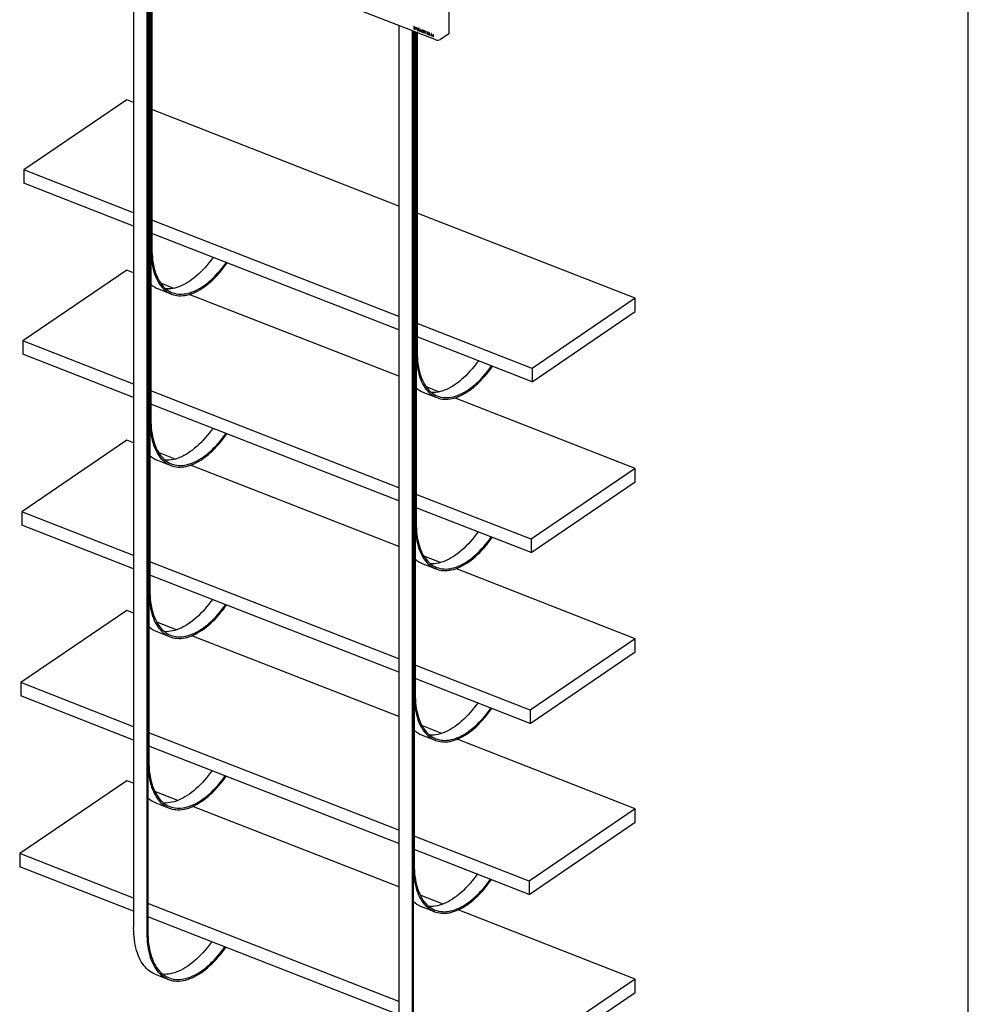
# Model space of a CAD drawing. Header units: millimetres. Extents: x 150 to 6300, y 173 to 4478.
# Tile 5 of 6: x 4589 to 6300, y 1628 to 3403. Entities that reach past the tile are written whole.
import ezdxf

# ---------------------------------------------------------------- set-up
doc = ezdxf.new("R2010")
doc.units = ezdxf.units.MM
doc.header["$LTSCALE"] = 15
doc.layers.add('SCHIZZI', color=9, linetype='Continuous')

msp = doc.modelspace()

# ---------------------------------------------------------------- linework, layer by layer
for p, q in [((5339.58, 3367.33), (4741.79, 3600.61)), ((4794.9, 3579.88), (4794.9, 1766.63)), ((4818.81, 3570.55), (4818.81, 1757.3)), ((4820.62, 3569.84), (4820.62, 2065.39)), ((4820.62, 3569.84), (4820.62, 1758.53)), ((4822.43, 3569.14), (4822.43, 2373.49)), ((4822.43, 3569.14), (4822.43, 2066.62)), ((4824.24, 3568.43), (4824.24, 2681.59)), ((4824.24, 3568.43), (4824.24, 2374.72)), ((4826.05, 3567.72), (4826.05, 2682.82)), ((4826.05, 3567.72), (4826.05, 2989.68)), ((4827.87, 3567.02), (4827.87, 2990.92)), ((5363.08, 3427.9), (5363.08, 3378.19)), ((5273.13, 3393.26), (5273.13, 1580)), ((5301.1, 3390.39), (5299.79, 3390.9)), ((5299.79, 3390.9), (5299.79, 3387.14)), ((5299.91, 3390.86), (5299.91, 3387.22)), ((5297.04, 3383.93), (5297.04, 1570.67)), ((5298.85, 3383.22), (5298.85, 1878.77)), ((5298.85, 3383.22), (5298.85, 1571.9)), ((5299.91, 3387.22), (5299.79, 3387.14)), ((5299.79, 3387.14), (5301.1, 3386.63)), ((5299.91, 3387.22), (5301.22, 3386.71)), ((5300.56, 3390.1), (5300.44, 3390.02)), ((5300.44, 3390.02), (5300.44, 3387.52)), ((5301.1, 3389.76), (5300.44, 3390.02)), ((5300.44, 3387.52), (5301.1, 3387.26)), ((5301.22, 3389.84), (5300.56, 3390.1)), ((5300.66, 3382.51), (5300.66, 2186.87)), ((5300.66, 3382.51), (5300.66, 1880)), ((5301.95, 3387.27), (5302.1, 3387.37)), ((5302.29, 3388.04), (5302.29, 3388.05)), ((5302.41, 3388.12), (5302.41, 3388.13)), ((5302.47, 3381.81), (5302.47, 2494.96)), ((5302.47, 3381.81), (5302.47, 2188.1)), ((5302.96, 3387.78), (5302.96, 3387.79)), ((5305.28, 3388.74), (5303.82, 3389.31)), ((5303.82, 3389.31), (5303.82, 3387.22)), ((5303.94, 3387.3), (5303.82, 3387.22)), ((5303.82, 3387.22), (5305.3, 3386.64)), ((5303.94, 3389.26), (5303.94, 3387.3)), ((5303.94, 3387.3), (5305.3, 3386.77)), ((5304.36, 3388.81), (5304.24, 3388.73)), ((5304.24, 3388.31), (5304.24, 3388.73)), ((5304.24, 3388.73), (5305.28, 3388.33)), ((5305.16, 3387.95), (5304.24, 3388.31)), ((5304.36, 3387.98), (5304.24, 3387.9)), ((5304.24, 3387.9), (5305.16, 3387.54)), ((5304.24, 3387.46), (5304.24, 3387.9)), ((5305.3, 3387.05), (5304.24, 3387.46)), ((5304.28, 3381.1), (5304.28, 2496.2)), ((5304.28, 3381.1), (5304.28, 2803.06)), ((5304.36, 3388.81), (5305.28, 3388.46)), ((5304.36, 3387.98), (5305.16, 3387.67)), ((5305.16, 3387.54), (5305.16, 3387.95)), ((5305.28, 3388.33), (5305.28, 3388.74)), ((5305.3, 3386.64), (5305.3, 3387.05)), ((5306.1, 3380.39), (5306.1, 2804.29)), ((5306.28, 3386.49), (5306.28, 3386.48)), ((5306.4, 3386.57), (5306.4, 3386.56)), ((5307.01, 3384.6), (5306.49, 3383.57)), ((5306.61, 3383.65), (5306.49, 3383.57)), ((5306.49, 3383.57), (5306.98, 3383.38)), ((5307.13, 3384.68), (5306.61, 3383.65)), ((5306.61, 3383.65), (5307.03, 3383.49)), ((5306.95, 3386.24), (5306.95, 3386.23)), ((5306.98, 3383.38), (5307.41, 3384.23)), ((5307.13, 3384.68), (5307.01, 3384.6)), ((5307.44, 3387.15), (5307.29, 3387.05)), ((5307.29, 3385.14), (5308.24, 3387.02)), ((5307.41, 3385.23), (5307.29, 3385.14)), ((5307.41, 3385.23), (5308.36, 3387.1)), ((5307.53, 3384.31), (5307.41, 3384.23)), ((5307.66, 3384.73), (5308.66, 3386.7)), ((5308.36, 3387.1), (5308.24, 3387.02)), ((5308.92, 3388.36), (5308.5, 3387.53)), ((5308.62, 3387.61), (5308.5, 3387.53)), ((5308.99, 3388.33), (5308.62, 3387.61)), ((5308.78, 3386.79), (5308.66, 3386.7)), ((5309.41, 3388.17), (5308.92, 3388.36)), ((5308.93, 3387.22), (5309.41, 3388.17)), ((5309.04, 3386.26), (5309.05, 3386.24)), ((5309.05, 3386.24), (5309.46, 3386.6)), ((5309.07, 3384.58), (5309.06, 3384.58)), ((5309.49, 3383.97), (5309.07, 3384.58)), ((5309.16, 3386.35), (5309.16, 3386.34)), ((5309.46, 3386.6), (5309.45, 3386.61)), ((5309.48, 3383.96), (5309.49, 3383.97)), ((5312.06, 3386.14), (5310.52, 3382.95)), ((5310.64, 3383.03), (5310.52, 3382.95)), ((5310.52, 3382.95), (5311.19, 3382.69)), ((5312.13, 3386.12), (5310.64, 3383.03)), ((5310.64, 3383.03), (5311.24, 3382.8)), ((5311.19, 3382.69), (5311.54, 3383.45)), ((5311.66, 3383.53), (5311.54, 3383.45)), ((5311.54, 3383.45), (5313.16, 3382.82)), ((5311.66, 3383.53), (5313.28, 3382.9)), ((5312.35, 3385.18), (5311.78, 3383.98)), ((5311.78, 3383.98), (5312.92, 3383.53)), ((5312.65, 3385.91), (5312.06, 3386.14)), ((5312.47, 3385.26), (5312.35, 3385.18)), ((5312.92, 3383.53), (5312.35, 3385.18)), ((5313.04, 3383.61), (5312.47, 3385.26)), ((5312.66, 3385.9), (5312.65, 3385.91)), ((5314.19, 3381.52), (5312.66, 3385.9)), ((5313.04, 3383.61), (5312.92, 3383.53)), ((5313.28, 3382.9), (5313.16, 3382.82)), ((5313.16, 3382.82), (5313.51, 3381.78)), ((5313.28, 3382.9), (5313.63, 3381.87)), ((5313.63, 3381.87), (5313.51, 3381.78)), ((5313.51, 3381.78), (5314.19, 3381.52)), ((5313.63, 3381.87), (5314.14, 3381.67)), ((5315.58, 3382.03), (5315.19, 3381.69)), ((5315.31, 3381.77), (5315.19, 3381.69)), ((5315.19, 3381.69), (5315.21, 3381.67)), ((5315.59, 3382.02), (5315.31, 3381.77)), ((5315.31, 3381.77), (5315.33, 3381.75)), ((5315.34, 3383.79), (5315.34, 3383.78)), ((5315.46, 3383.87), (5315.46, 3383.86)), ((5315.6, 3382.02), (5315.58, 3382.03)), ((5315.98, 3383.59), (5315.98, 3383.6)), ((5316.22, 3383.91), (5316.07, 3383.81)), ((5317.15, 3381.08), (5317.31, 3381.19)), ((5317.28, 3381.34), (5317.28, 3381.33)), ((5317.4, 3381.42), (5317.4, 3381.41)), ((5317.46, 3383.06), (5317.48, 3383.05)), ((5317.48, 3383.05), (5317.82, 3383.44)), ((5317.82, 3383.44), (5317.81, 3383.45)), ((5317.92, 3381.14), (5317.92, 3381.15)), ((5321.88, 3382.29), (5319.03, 3383.4)), ((5319.03, 3383.4), (5319.03, 3382.75)), ((5319.15, 3382.84), (5319.03, 3382.75)), ((5319.03, 3382.75), (5320.13, 3382.32)), ((5319.15, 3383.35), (5319.15, 3382.84)), ((5319.15, 3382.84), (5320.25, 3382.41)), ((5320.25, 3382.41), (5320.13, 3382.32)), ((5320.13, 3382.32), (5320.13, 3379.2)), ((5320.25, 3379.28), (5320.13, 3379.2)), ((5320.13, 3379.2), (5320.78, 3378.95)), ((5320.25, 3382.41), (5320.25, 3379.28)), ((5320.25, 3379.28), (5320.78, 3379.08)), ((5320.9, 3382.15), (5320.78, 3382.07)), ((5320.78, 3378.95), (5320.78, 3382.07)), ((5320.78, 3382.07), (5321.88, 3381.64)), ((5320.9, 3382.15), (5321.88, 3381.77)), ((5321.88, 3381.64), (5321.88, 3382.29)), ((5325.83, 3380.74), (5323.23, 3381.76)), ((5323.23, 3381.76), (5323.23, 3377.99)), ((5323.35, 3378.07), (5323.23, 3377.99)), ((5323.23, 3377.99), (5325.86, 3376.96)), ((5323.35, 3381.71), (5323.35, 3378.07)), ((5323.35, 3378.07), (5325.86, 3377.09)), ((5323.99, 3380.97), (5323.87, 3380.88)), ((5323.87, 3379.95), (5323.87, 3380.88)), ((5323.87, 3380.88), (5325.83, 3380.12)), ((5325.61, 3379.27), (5323.87, 3379.95)), ((5323.99, 3379.41), (5323.87, 3379.33)), ((5323.87, 3379.33), (5325.61, 3378.65)), ((5323.87, 3378.36), (5323.87, 3379.33)), ((5325.86, 3377.59), (5323.87, 3378.36)), ((5323.99, 3380.97), (5325.83, 3380.25)), ((5323.99, 3379.41), (5325.61, 3378.78)), ((5325.61, 3378.65), (5325.61, 3379.27)), ((5325.83, 3380.12), (5325.83, 3380.74)), ((5325.86, 3376.96), (5325.86, 3377.59)), ((5327.94, 3379.92), (5327.29, 3380.17)), ((5327.29, 3380.17), (5327.29, 3376.41)), ((5327.41, 3376.49), (5327.29, 3376.41)), ((5327.29, 3376.41), (5329.76, 3375.44)), ((5327.41, 3380.13), (5327.41, 3376.49)), ((5327.41, 3376.49), (5329.76, 3375.57)), ((5327.94, 3376.79), (5327.94, 3379.92)), ((5329.76, 3376.08), (5327.94, 3376.79)), ((5329.76, 3375.44), (5329.76, 3376.08)), ((5331.75, 3378.44), (5331.1, 3378.69)), ((5331.1, 3378.69), (5331.1, 3374.92)), ((5331.22, 3375), (5331.1, 3374.92)), ((5331.1, 3374.92), (5333.57, 3373.96)), ((5331.22, 3378.64), (5331.22, 3375)), ((5331.22, 3375), (5333.57, 3374.09)), ((5331.75, 3375.3), (5331.75, 3378.44)), ((5333.57, 3374.59), (5331.75, 3375.3)), ((5333.57, 3373.96), (5333.57, 3374.59)), ((5334.95, 3377.19), (5334.95, 3373.42)), ((5335.59, 3376.93), (5334.95, 3377.19)), ((5335.07, 3373.5), (5334.95, 3373.42)), ((5334.95, 3373.42), (5335.59, 3373.17)), ((5335.07, 3377.14), (5335.07, 3373.5)), ((5335.07, 3373.5), (5335.59, 3373.3)), ((5335.59, 3373.17), (5335.59, 3376.93)), ((5363.08, 3378.19), (5347.98, 3367.92)), ((4782.73, 3258.9), (4596.72, 3132.46)), ((4794.9, 3254.15), (4782.73, 3258.9)), ((5273.13, 3067.53), (4827.87, 3241.28)), ((4596.72, 3132.46), (4596.72, 3108.46)), ((4794.9, 3055.13), (4596.72, 3132.46)), ((4794.9, 3031.13), (4596.72, 3108.46)), ((5699.33, 2901.2), (5306.1, 3054.66)), ((5273.13, 2868.5), (4827.87, 3042.26)), ((5273.13, 2844.5), (4827.87, 3018.26)), ((4782.73, 2952.03), (4594.91, 2824.36)), ((4794.9, 2947.29), (4782.73, 2952.03)), ((4839.52, 2917.99), (4863.43, 2908.66)), ((4867.15, 2919.09), (4843.85, 2928.18)), ((5273.13, 2760.66), (4895.24, 2908.13)), ((5699.33, 2901.2), (5513.33, 2774.77)), ((5699.33, 2877.2), (5699.33, 2901.2)), ((5513.33, 2750.77), (5699.33, 2877.2)), ((5513.33, 2774.77), (5306.1, 2855.64)), ((4794.9, 2746.32), (4594.91, 2824.36)), ((4594.91, 2824.36), (4594.91, 2800.36)), ((5513.33, 2750.77), (5306.1, 2831.64)), ((4794.9, 2722.32), (4594.91, 2800.36)), ((5513.33, 2774.77), (5513.33, 2750.77)), ((5273.13, 2559.7), (4826.05, 2734.16)), ((5345.38, 2732.47), (5322.08, 2741.56)), ((5317.75, 2731.37), (5341.66, 2722.03)), ((5699.33, 2594.34), (5373.47, 2721.5)), ((5273.13, 2535.7), (4826.05, 2710.16)), ((4782.73, 2645.17), (4593.1, 2516.27)), ((4794.9, 2640.42), (4782.73, 2645.17)), ((4869.88, 2611.16), (4839.96, 2622.83)), ((4838.07, 2609.11), (4861.98, 2599.78)), ((5273.13, 2453.8), (4897.56, 2600.35)), ((5699.33, 2594.34), (5511.52, 2466.67)), ((5699.33, 2570.34), (5699.33, 2594.34)), ((5511.52, 2442.67), (5699.33, 2570.34)), ((5511.52, 2466.67), (5304.28, 2547.54)), ((5511.52, 2442.67), (5304.28, 2523.54)), ((4593.1, 2516.27), (4593.1, 2492.27)), ((4794.9, 2437.52), (4593.1, 2516.27)), ((4794.9, 2413.52), (4593.1, 2492.27)), ((5511.52, 2466.67), (5511.52, 2442.67)), ((5348.11, 2424.53), (5318.19, 2436.21)), ((5273.13, 2250.89), (4824.24, 2426.07)), ((5316.3, 2422.49), (5340.21, 2413.16)), ((5273.13, 2226.89), (4824.24, 2402.07)), ((5699.33, 2287.47), (5375.79, 2413.73)), ((4782.73, 2338.3), (4591.29, 2208.17)), ((4794.9, 2333.55), (4782.73, 2338.3)), ((4872.27, 2303.36), (4836.43, 2317.35)), ((4836.62, 2300.23), (4860.53, 2290.9)), ((5273.13, 2146.93), (4899.64, 2292.68)), ((5699.33, 2287.47), (5509.7, 2158.57)), ((5699.33, 2263.47), (5699.33, 2287.47)), ((5509.7, 2134.57), (5699.33, 2263.47)), ((5509.7, 2158.57), (5302.47, 2239.44)), ((4591.29, 2208.17), (4591.29, 2184.17)), ((4794.9, 2128.71), (4591.29, 2208.17)), ((5509.7, 2134.57), (5302.47, 2215.44)), ((4794.9, 2104.71), (4591.29, 2184.17)), ((5509.7, 2158.57), (5509.7, 2134.57)), ((5350.49, 2116.74), (5314.66, 2130.72)), ((5273.13, 1942.09), (4822.43, 2117.97)), ((5314.85, 2113.61), (5338.76, 2104.28)), ((5699.33, 1980.61), (5377.87, 2106.05)), ((5273.13, 1918.09), (4822.43, 2093.97)), ((4782.73, 2031.44), (4589.48, 1900.07)), ((4794.9, 2026.69), (4782.73, 2031.44)), ((4874.39, 1995.67), (4833.15, 2011.76)), ((4835.17, 1991.35), (4859.08, 1982.02)), ((5273.13, 1840.06), (4901.54, 1985.07)), ((5699.33, 1980.61), (5507.89, 1850.47)), ((5699.33, 1956.61), (5699.33, 1980.61)), ((5507.89, 1826.47), (5699.33, 1956.61)), ((5507.89, 1850.47), (5300.66, 1931.34)), ((4589.48, 1900.07), (4589.48, 1876.07)), ((4794.9, 1819.91), (4589.48, 1900.07)), ((5507.89, 1826.47), (5300.66, 1907.34)), ((4794.9, 1795.91), (4589.48, 1876.07)), ((5507.89, 1850.47), (5507.89, 1826.47)), ((5352.62, 1809.04), (5311.38, 1825.14)), ((5273.13, 1633.29), (4820.62, 1809.87)), ((5313.4, 1804.73), (5337.31, 1795.4)), ((5699.33, 1673.74), (5379.76, 1798.45)), ((5273.13, 1609.28), (4820.62, 1785.87)), ((4833.72, 1682.47), (4857.63, 1673.14)), ((5699.33, 1673.74), (5506.08, 1542.38)), ((5699.33, 1649.74), (5699.33, 1673.74)), ((5506.08, 1518.38), (5699.33, 1649.74))]:
    msp.add_line(p, q)
at = {"flags": 128}
for points in [[(4826.05, 2989.68), (4826.14, 2984.16), (4826.38, 2978.76), (4826.8, 2973.48), (4827.37, 2968.35), (4828.11, 2963.37), (4829.01, 2958.54), (4830.06, 2953.88), (4831.28, 2949.4), (4832.65, 2945.1), (4834.17, 2940.99), (4835.85, 2937.08), (4837.67, 2933.37), (4839.64, 2929.87), (4841.75, 2926.59), (4843.99, 2923.53), (4846.37, 2920.7), (4848.88, 2918.1), (4851.51, 2915.74), (4854.26, 2913.63), (4857.13, 2911.75), (4860.1, 2910.13), (4863.19, 2908.76), (4866.37, 2907.64), (4869.64, 2906.78), (4873.01, 2906.17), (4876.46, 2905.82), (4879.98, 2905.74), (4883.57, 2905.91), (4887.23, 2906.34), (4890.94, 2907.03), (4894.71, 2907.97), (4898.52, 2909.17), (4902.37, 2910.63), (4906.25, 2912.33), (4910.15, 2914.29), (4914.07, 2916.48), (4918, 2918.92), (4921.93, 2921.6), (4925.86, 2924.5), (4929.78, 2927.63), (4933.68, 2930.98), (4937.56, 2934.55), (4941.41, 2938.33), (4945.22, 2942.31), (4948.98, 2946.48), (4952.7, 2950.84), (4956.36, 2955.38), (4959.95, 2960.09), (4963.47, 2964.97), (4963.68, 2965.26)], [(4827.87, 2990.92), (4827.95, 2985.43), (4828.2, 2980.06), (4828.61, 2974.82), (4829.19, 2969.73), (4829.93, 2964.78), (4830.84, 2960), (4831.9, 2955.38), (4833.13, 2950.95), (4834.51, 2946.69), (4836.04, 2942.63), (4837.73, 2938.77), (4839.56, 2935.12), (4841.54, 2931.67), (4843.66, 2928.45), (4845.92, 2925.46), (4848.31, 2922.69), (4850.83, 2920.16), (4853.47, 2917.87), (4856.24, 2915.83), (4859.12, 2914.03), (4862.11, 2912.49), (4865.2, 2911.2), (4868.39, 2910.16), (4871.68, 2909.39), (4875.05, 2908.87), (4878.5, 2908.61), (4882.03, 2908.62), (4885.62, 2908.89), (4889.28, 2909.41), (4893, 2910.2), (4896.76, 2911.24), (4900.56, 2912.55), (4904.4, 2914.1), (4908.27, 2915.91), (4912.15, 2917.96), (4916.06, 2920.26), (4919.96, 2922.8), (4923.87, 2925.58), (4927.77, 2928.58), (4931.66, 2931.81), (4935.53, 2935.26), (4939.37, 2938.92), (4943.17, 2942.79), (4946.93, 2946.86), (4950.65, 2951.12), (4954.3, 2955.57), (4957.9, 2960.19), (4961.43, 2964.98), (4962.07, 2965.89)], [(4938.16, 2975.22), (4937.51, 2974.31), (4933.99, 2969.52), (4930.39, 2964.9), (4926.73, 2960.45), (4923.02, 2956.19), (4919.26, 2952.12), (4915.46, 2948.26), (4911.62, 2944.59), (4907.75, 2941.14), (4903.86, 2937.91), (4899.96, 2934.91), (4896.05, 2932.13), (4892.14, 2929.59), (4888.24, 2927.29), (4884.35, 2925.24), (4880.49, 2923.43), (4876.65, 2921.88), (4872.85, 2920.58), (4869.08, 2919.53), (4865.37, 2918.74), (4861.71, 2918.22), (4858.12, 2917.95), (4854.59, 2917.94), (4853.31, 2918.01)], [(5304.28, 2803.06), (5304.37, 2797.54), (5304.61, 2792.13), (5305.02, 2786.86), (5305.6, 2781.73), (5306.34, 2776.74), (5307.23, 2771.92), (5308.29, 2767.26), (5309.51, 2762.78), (5310.88, 2758.48), (5312.4, 2754.37), (5314.08, 2750.45), (5315.9, 2746.74), (5317.87, 2743.25), (5319.97, 2739.97), (5322.22, 2736.91), (5324.6, 2734.08), (5327.1, 2731.48), (5329.74, 2729.12), (5332.49, 2727), (5335.36, 2725.13), (5338.33, 2723.5), (5341.42, 2722.13), (5344.6, 2721.01), (5347.87, 2720.15), (5351.24, 2719.55), (5354.69, 2719.2), (5358.21, 2719.11), (5361.8, 2719.28), (5365.46, 2719.71), (5369.17, 2720.4), (5372.94, 2721.35), (5376.75, 2722.55), (5380.6, 2724.01), (5384.47, 2725.71), (5388.38, 2727.66), (5392.3, 2729.86), (5396.23, 2732.3), (5400.16, 2734.97), (5404.09, 2737.88), (5408.01, 2741.01), (5411.91, 2744.36), (5415.79, 2747.93), (5419.64, 2751.7), (5423.45, 2755.68), (5427.21, 2759.86), (5430.93, 2764.22), (5434.58, 2768.76), (5438.18, 2773.47), (5441.7, 2778.35), (5441.9, 2778.64)], [(5306.1, 2804.29), (5306.18, 2798.8), (5306.43, 2793.43), (5306.84, 2788.2), (5307.42, 2783.1), (5308.16, 2778.16), (5309.07, 2773.37), (5310.13, 2768.76), (5311.36, 2764.32), (5312.74, 2760.07), (5314.27, 2756.01), (5315.96, 2752.15), (5317.79, 2748.49), (5319.77, 2745.05), (5321.89, 2741.83), (5324.15, 2738.83), (5326.54, 2736.07), (5329.06, 2733.54), (5331.7, 2731.25), (5334.47, 2729.21), (5337.35, 2727.41), (5340.34, 2725.86), (5343.43, 2724.57), (5346.62, 2723.54), (5349.91, 2722.76), (5353.28, 2722.25), (5356.73, 2721.99), (5360.26, 2722), (5363.85, 2722.26), (5367.51, 2722.79), (5371.22, 2723.58), (5374.99, 2724.62), (5378.79, 2725.92), (5382.63, 2727.48), (5386.49, 2729.28), (5390.38, 2731.34), (5394.28, 2733.64), (5398.19, 2736.18), (5402.1, 2738.95), (5406, 2741.96), (5409.89, 2745.19), (5413.76, 2748.64), (5417.6, 2752.3), (5421.4, 2756.17), (5425.16, 2760.24), (5428.87, 2764.5), (5432.53, 2768.95), (5436.13, 2773.57), (5439.66, 2778.36), (5440.3, 2779.26)], [(5416.39, 2788.6), (5415.74, 2787.69), (5412.22, 2782.9), (5408.62, 2778.28), (5404.96, 2773.83), (5401.25, 2769.57), (5397.49, 2765.5), (5393.68, 2761.63), (5389.85, 2757.97), (5385.98, 2754.52), (5382.09, 2751.29), (5378.19, 2748.28), (5374.28, 2745.51), (5370.37, 2742.97), (5366.47, 2740.67), (5362.58, 2738.62), (5358.72, 2736.81), (5354.88, 2735.25), (5351.07, 2733.95), (5347.31, 2732.91), (5343.6, 2732.12), (5339.94, 2731.59), (5336.35, 2731.33), (5332.82, 2731.32), (5331.53, 2731.39)], [(4824.24, 2681.59), (4824.33, 2676.01), (4824.58, 2670.55), (4824.99, 2665.23), (4825.57, 2660.05), (4826.32, 2655.02), (4827.22, 2650.14), (4828.29, 2645.44), (4829.52, 2640.92), (4830.9, 2636.57), (4832.44, 2632.42), (4834.13, 2628.47), (4835.97, 2624.73), (4837.96, 2621.2), (4840.08, 2617.88), (4842.35, 2614.8), (4844.75, 2611.94), (4847.28, 2609.31), (4849.94, 2606.93), (4852.72, 2604.79), (4855.61, 2602.9), (4858.62, 2601.26), (4861.73, 2599.88), (4864.95, 2598.75), (4868.25, 2597.88), (4871.65, 2597.27), (4875.13, 2596.92), (4878.69, 2596.83), (4882.32, 2597), (4886.01, 2597.44), (4889.76, 2598.13), (4893.56, 2599.09), (4897.41, 2600.3), (4901.29, 2601.77), (4905.21, 2603.49), (4909.15, 2605.46), (4913.1, 2607.68), (4917.07, 2610.14), (4921.04, 2612.84), (4925.01, 2615.77), (4928.97, 2618.94), (4932.91, 2622.32), (4936.82, 2625.92), (4940.71, 2629.74), (4944.56, 2633.75), (4948.36, 2637.97), (4952.11, 2642.37), (4955.8, 2646.95), (4959.43, 2651.71), (4962.99, 2656.64), (4963.04, 2656.71)], [(4826.05, 2682.82), (4826.14, 2677.35), (4826.38, 2671.99), (4826.79, 2666.77), (4827.36, 2661.69), (4828.09, 2656.76), (4828.98, 2651.98), (4830.02, 2647.36), (4831.23, 2642.92), (4832.59, 2638.66), (4834.1, 2634.59), (4835.75, 2630.72), (4837.56, 2627.05), (4839.51, 2623.58), (4841.59, 2620.33), (4843.82, 2617.3), (4846.17, 2614.5), (4848.66, 2611.93), (4851.26, 2609.59), (4853.99, 2607.49), (4856.83, 2605.64), (4859.78, 2604.03), (4862.83, 2602.67), (4865.98, 2601.56), (4869.22, 2600.71), (4872.56, 2600.11), (4875.97, 2599.77), (4879.46, 2599.68), (4883.02, 2599.85), (4886.64, 2600.28), (4890.32, 2600.96), (4894.05, 2601.9), (4897.82, 2603.09), (4901.63, 2604.53), (4905.47, 2606.21), (4909.34, 2608.15), (4913.22, 2610.32), (4917.11, 2612.74), (4921.01, 2615.39), (4924.9, 2618.26), (4928.78, 2621.37), (4932.64, 2624.69), (4936.49, 2628.22), (4940.3, 2631.96), (4944.07, 2635.9), (4947.8, 2640.03), (4951.48, 2644.35), (4955.1, 2648.85), (4958.66, 2653.51), (4961.43, 2657.33)], [(4937.52, 2666.66), (4934.75, 2662.85), (4931.19, 2658.18), (4927.56, 2653.68), (4923.89, 2649.36), (4920.16, 2645.23), (4916.38, 2641.29), (4912.57, 2637.55), (4908.73, 2634.02), (4904.87, 2630.7), (4900.99, 2627.6), (4897.09, 2624.72), (4893.2, 2622.07), (4889.31, 2619.66), (4885.43, 2617.48), (4881.56, 2615.55), (4877.72, 2613.86), (4873.91, 2612.42), (4870.14, 2611.23), (4866.41, 2610.29), (4862.73, 2609.61), (4859.11, 2609.18), (4855.55, 2609.01), (4852.06, 2609.1), (4851.85, 2609.11)], [(5302.47, 2494.96), (5302.56, 2489.38), (5302.8, 2483.93), (5303.22, 2478.61), (5303.8, 2473.42), (5304.54, 2468.39), (5305.45, 2463.52), (5306.52, 2458.82), (5307.75, 2454.29), (5309.13, 2449.95), (5310.67, 2445.8), (5312.36, 2441.85), (5314.2, 2438.1), (5316.19, 2434.57), (5318.31, 2431.26), (5320.58, 2428.17), (5322.98, 2425.31), (5325.51, 2422.69), (5328.17, 2420.31), (5330.95, 2418.17), (5333.84, 2416.28), (5336.85, 2414.64), (5339.96, 2413.25), (5343.17, 2412.12), (5346.48, 2411.25), (5349.88, 2410.64), (5353.36, 2410.29), (5356.92, 2410.2), (5360.54, 2410.38), (5364.24, 2410.81), (5367.99, 2411.51), (5371.79, 2412.46), (5375.64, 2413.68), (5379.52, 2415.15), (5383.44, 2416.87), (5387.38, 2418.84), (5391.33, 2421.06), (5395.3, 2423.52), (5399.27, 2426.22), (5403.24, 2429.15), (5407.2, 2432.31), (5411.14, 2435.7), (5415.05, 2439.3), (5418.94, 2443.11), (5422.78, 2447.13), (5426.59, 2451.34), (5430.34, 2455.74), (5434.03, 2460.33), (5437.66, 2465.09), (5441.21, 2470.01), (5441.26, 2470.08)], [(5304.28, 2496.2), (5304.37, 2490.72), (5304.61, 2485.37), (5305.02, 2480.15), (5305.59, 2475.07), (5306.32, 2470.13), (5307.21, 2465.35), (5308.25, 2460.74), (5309.46, 2456.3), (5310.81, 2452.04), (5312.32, 2447.97), (5313.98, 2444.09), (5315.79, 2440.42), (5317.74, 2436.96), (5319.82, 2433.71), (5322.05, 2430.68), (5324.4, 2427.88), (5326.88, 2425.3), (5329.49, 2422.97), (5332.22, 2420.87), (5335.06, 2419.01), (5338, 2417.41), (5341.06, 2416.05), (5344.21, 2414.94), (5347.45, 2414.09), (5350.79, 2413.49), (5354.2, 2413.14), (5357.69, 2413.06), (5361.25, 2413.23), (5364.87, 2413.65), (5368.55, 2414.34), (5372.28, 2415.27), (5376.05, 2416.46), (5379.86, 2417.9), (5383.7, 2419.59), (5387.57, 2421.53), (5391.45, 2423.7), (5395.34, 2426.12), (5399.23, 2428.76), (5403.13, 2431.64), (5407.01, 2434.74), (5410.87, 2438.06), (5414.71, 2441.59), (5418.52, 2445.33), (5422.3, 2449.27), (5426.03, 2453.41), (5429.71, 2457.73), (5433.33, 2462.22), (5436.89, 2466.89), (5439.66, 2470.71)], [(5415.75, 2480.04), (5412.97, 2476.22), (5409.42, 2471.55), (5405.79, 2467.06), (5402.11, 2462.74), (5398.39, 2458.6), (5394.61, 2454.66), (5390.8, 2450.93), (5386.96, 2447.39), (5383.1, 2444.07), (5379.22, 2440.97), (5375.32, 2438.09), (5371.43, 2435.45), (5367.54, 2433.03), (5363.65, 2430.86), (5359.79, 2428.92), (5355.95, 2427.23), (5352.14, 2425.79), (5348.37, 2424.6), (5344.64, 2423.67), (5340.96, 2422.98), (5337.34, 2422.56), (5333.78, 2422.39), (5330.29, 2422.47), (5330.08, 2422.49)], [(4822.43, 2373.49), (4822.51, 2367.93), (4822.76, 2362.49), (4823.17, 2357.18), (4823.74, 2352.02), (4824.47, 2346.99), (4825.36, 2342.13), (4826.41, 2337.43), (4827.62, 2332.9), (4828.98, 2328.55), (4830.49, 2324.4), (4832.16, 2320.43), (4833.97, 2316.67), (4835.92, 2313.12), (4838.02, 2309.78), (4840.25, 2306.66), (4842.62, 2303.76), (4845.11, 2301.1), (4847.73, 2298.67), (4850.47, 2296.48), (4853.32, 2294.53), (4856.29, 2292.83), (4859.36, 2291.38), (4862.53, 2290.18), (4865.8, 2289.23), (4869.15, 2288.54), (4872.59, 2288.1), (4876.11, 2287.92), (4879.7, 2288), (4883.36, 2288.34), (4887.07, 2288.93), (4890.84, 2289.78), (4894.65, 2290.88), (4898.51, 2292.23), (4902.4, 2293.84), (4906.31, 2295.69), (4910.25, 2297.79), (4914.2, 2300.12), (4918.15, 2302.69), (4922.11, 2305.5), (4926.06, 2308.53), (4929.99, 2311.79), (4933.91, 2315.26), (4937.8, 2318.94), (4941.65, 2322.82), (4945.46, 2326.91), (4949.23, 2331.18), (4952.95, 2335.64), (4956.6, 2340.27), (4960.19, 2345.08), (4962.4, 2348.15)], [(4824.24, 2374.72), (4824.33, 2369.2), (4824.57, 2363.79), (4824.98, 2358.52), (4825.56, 2353.39), (4826.3, 2348.4), (4827.19, 2343.58), (4828.25, 2338.92), (4829.47, 2334.44), (4830.84, 2330.14), (4832.36, 2326.03), (4834.04, 2322.11), (4835.86, 2318.4), (4837.83, 2314.91), (4839.93, 2311.63), (4842.18, 2308.57), (4844.56, 2305.74), (4847.06, 2303.14), (4849.7, 2300.78), (4852.45, 2298.66), (4855.31, 2296.79), (4858.29, 2295.17), (4861.37, 2293.79), (4864.56, 2292.67), (4867.83, 2291.81), (4871.2, 2291.21), (4874.64, 2290.86), (4878.17, 2290.77), (4881.76, 2290.94), (4885.42, 2291.38), (4889.13, 2292.06), (4892.9, 2293.01), (4896.71, 2294.21), (4900.56, 2295.67), (4904.43, 2297.37), (4908.34, 2299.32), (4912.26, 2301.52), (4916.19, 2303.96), (4920.12, 2306.63), (4924.05, 2309.54), (4927.97, 2312.67), (4931.87, 2316.02), (4935.75, 2319.59), (4939.6, 2323.36), (4943.41, 2327.34), (4947.17, 2331.52), (4950.89, 2335.88), (4954.54, 2340.42), (4958.14, 2345.13), (4960.79, 2348.78)], [(4936.88, 2358.11), (4934.23, 2354.46), (4930.63, 2349.75), (4926.97, 2345.21), (4923.26, 2340.85), (4919.49, 2336.67), (4915.68, 2332.7), (4911.84, 2328.92), (4907.96, 2325.35), (4904.06, 2322), (4900.14, 2318.87), (4896.21, 2315.96), (4892.27, 2313.29), (4888.34, 2310.85), (4884.42, 2308.66), (4880.52, 2306.7), (4876.64, 2305), (4872.8, 2303.54), (4868.99, 2302.34), (4865.22, 2301.4), (4861.51, 2300.71), (4857.85, 2300.28), (4854.26, 2300.1), (4850.73, 2300.19), (4850.39, 2300.21)], [(5300.66, 2186.87), (5300.74, 2181.31), (5300.99, 2175.87), (5301.4, 2170.56), (5301.97, 2165.39), (5302.7, 2160.37), (5303.59, 2155.51), (5304.64, 2150.81), (5305.85, 2146.28), (5307.21, 2141.93), (5308.72, 2137.77), (5310.39, 2133.81), (5312.2, 2130.05), (5314.15, 2126.49), (5316.25, 2123.15), (5318.48, 2120.03), (5320.84, 2117.14), (5323.34, 2114.47), (5325.96, 2112.05), (5328.7, 2109.86), (5331.55, 2107.91), (5334.52, 2106.21), (5337.59, 2104.75), (5340.76, 2103.55), (5344.03, 2102.61), (5347.38, 2101.91), (5350.82, 2101.48), (5354.34, 2101.3), (5357.93, 2101.38), (5361.59, 2101.71), (5365.3, 2102.31), (5369.07, 2103.15), (5372.88, 2104.26), (5376.74, 2105.61), (5380.63, 2107.21), (5384.54, 2109.07), (5388.48, 2111.16), (5392.43, 2113.5), (5396.38, 2116.07), (5400.34, 2118.88), (5404.29, 2121.91), (5408.22, 2125.16), (5412.14, 2128.63), (5416.02, 2132.32), (5419.88, 2136.2), (5423.69, 2140.28), (5427.46, 2144.56), (5431.18, 2149.02), (5434.83, 2153.65), (5438.42, 2158.45), (5440.62, 2161.53)], [(5302.47, 2188.1), (5302.55, 2182.57), (5302.8, 2177.17), (5303.21, 2171.9), (5303.79, 2166.76), (5304.52, 2161.78), (5305.42, 2156.96), (5306.48, 2152.3), (5307.7, 2147.81), (5309.07, 2143.51), (5310.59, 2139.4), (5312.27, 2135.49), (5314.09, 2131.78), (5316.05, 2128.28), (5318.16, 2125), (5320.41, 2121.94), (5322.79, 2119.11), (5325.29, 2116.52), (5327.92, 2114.16), (5330.68, 2112.04), (5333.54, 2110.17), (5336.52, 2108.54), (5339.6, 2107.17), (5342.79, 2106.05), (5346.06, 2105.19), (5349.43, 2104.58), (5352.87, 2104.24), (5356.4, 2104.15), (5359.99, 2104.32), (5363.65, 2104.75), (5367.36, 2105.44), (5371.13, 2106.39), (5374.94, 2107.59), (5378.78, 2109.04), (5382.66, 2110.75), (5386.56, 2112.7), (5390.48, 2114.9), (5394.41, 2117.34), (5398.35, 2120.01), (5402.28, 2122.91), (5406.2, 2126.05), (5410.1, 2129.4), (5413.98, 2132.96), (5417.83, 2136.74), (5421.63, 2140.72), (5425.4, 2144.89), (5429.12, 2149.25), (5432.77, 2153.79), (5436.37, 2158.51), (5439.02, 2162.16)], [(5415.11, 2171.49), (5412.45, 2167.84), (5408.86, 2163.13), (5405.2, 2158.58), (5401.49, 2154.22), (5397.72, 2150.05), (5393.91, 2146.07), (5390.07, 2142.3), (5386.19, 2138.73), (5382.29, 2135.38), (5378.37, 2132.25), (5374.44, 2129.34), (5370.5, 2126.67), (5366.57, 2124.23), (5362.65, 2122.03), (5358.75, 2120.08), (5354.87, 2118.37), (5351.03, 2116.92), (5347.22, 2115.72), (5343.45, 2114.77), (5339.74, 2114.08), (5336.08, 2113.65), (5332.49, 2113.48), (5328.96, 2113.57), (5328.62, 2113.59)], [(4820.62, 2065.39), (4820.7, 2059.78), (4820.95, 2054.29), (4821.36, 2048.93), (4821.94, 2043.71), (4822.68, 2038.65), (4823.58, 2033.73), (4824.64, 2028.99), (4825.86, 2024.42), (4827.23, 2020.03), (4828.76, 2015.83), (4830.44, 2011.83), (4832.27, 2008.03), (4834.24, 2004.45), (4836.35, 2001.08), (4838.61, 1997.93), (4840.99, 1995), (4843.51, 1992.32), (4846.16, 1989.86), (4848.92, 1987.65), (4851.8, 1985.69), (4854.8, 1983.97), (4857.9, 1982.5), (4861.1, 1981.29), (4864.4, 1980.34), (4867.78, 1979.64), (4871.26, 1979.2), (4874.81, 1979.02), (4878.43, 1979.09), (4882.12, 1979.43), (4885.87, 1980.03), (4889.68, 1980.89), (4893.53, 1982), (4897.42, 1983.37), (4901.34, 1984.99), (4905.29, 1986.86), (4909.27, 1988.97), (4913.25, 1991.33), (4917.25, 1993.93), (4921.24, 1996.76), (4925.23, 1999.82), (4929.2, 2003.11), (4933.15, 2006.61), (4937.08, 2010.33), (4940.97, 2014.25), (4944.82, 2018.37), (4948.62, 2022.69), (4952.37, 2027.19), (4956.06, 2031.86), (4959.68, 2036.71), (4961.76, 2039.6)], [(4822.43, 2066.62), (4822.51, 2061.05), (4822.76, 2055.59), (4823.18, 2050.27), (4823.76, 2045.08), (4824.5, 2040.05), (4825.41, 2035.18), (4826.48, 2030.48), (4827.71, 2025.95), (4829.09, 2021.61), (4830.63, 2017.46), (4832.32, 2013.51), (4834.16, 2009.76), (4836.15, 2006.23), (4838.27, 2002.92), (4840.54, 1999.83), (4842.94, 1996.97), (4845.47, 1994.35), (4848.13, 1991.97), (4850.91, 1989.83), (4853.8, 1987.94), (4856.81, 1986.3), (4859.92, 1984.91), (4863.13, 1983.79), (4866.44, 1982.91), (4869.84, 1982.3), (4873.32, 1981.95), (4876.88, 1981.87), (4880.5, 1982.04), (4884.2, 1982.47), (4887.95, 1983.17), (4891.75, 1984.12), (4895.6, 1985.34), (4899.48, 1986.81), (4903.4, 1988.53), (4907.34, 1990.5), (4911.29, 1992.72), (4915.26, 1995.18), (4919.23, 1997.88), (4923.2, 2000.81), (4927.16, 2003.97), (4931.1, 2007.36), (4935.01, 2010.96), (4938.9, 2014.77), (4942.74, 2018.79), (4946.55, 2023), (4950.3, 2027.4), (4953.99, 2031.99), (4957.62, 2036.75), (4960.15, 2040.23)], [(4936.24, 2049.56), (4933.71, 2046.08), (4930.08, 2041.32), (4926.38, 2036.74), (4922.63, 2032.33), (4918.83, 2028.12), (4914.99, 2024.1), (4911.1, 2020.29), (4907.19, 2016.69), (4903.25, 2013.3), (4899.29, 2010.14), (4895.32, 2007.21), (4891.35, 2004.51), (4887.38, 2002.05), (4883.42, 1999.83), (4879.48, 1997.86), (4875.57, 1996.14), (4871.68, 1994.67), (4867.84, 1993.46), (4864.04, 1992.5), (4860.29, 1991.81), (4856.59, 1991.37), (4852.96, 1991.2), (4849.41, 1991.28), (4848.93, 1991.32)], [(5298.85, 1878.77), (5298.93, 1873.16), (5299.18, 1867.67), (5299.59, 1862.31), (5300.17, 1857.09), (5300.91, 1852.02), (5301.81, 1847.11), (5302.87, 1842.37), (5304.08, 1837.8), (5305.46, 1833.41), (5306.99, 1829.21), (5308.67, 1825.21), (5310.49, 1821.41), (5312.47, 1817.82), (5314.58, 1814.45), (5316.84, 1811.3), (5319.22, 1808.38), (5321.74, 1805.69), (5324.38, 1803.24), (5327.15, 1801.03), (5330.03, 1799.06), (5333.03, 1797.35), (5336.13, 1795.88), (5339.33, 1794.67), (5342.63, 1793.71), (5346.01, 1793.01), (5349.49, 1792.57), (5353.04, 1792.39), (5356.66, 1792.47), (5360.35, 1792.81), (5364.1, 1793.41), (5367.9, 1794.26), (5371.75, 1795.38), (5375.65, 1796.74), (5379.57, 1798.36), (5383.52, 1800.23), (5387.5, 1802.35), (5391.48, 1804.71), (5395.48, 1807.3), (5399.47, 1810.14), (5403.45, 1813.2), (5407.43, 1816.48), (5411.38, 1819.99), (5415.3, 1823.7), (5419.2, 1827.62), (5423.05, 1831.75), (5426.85, 1836.06), (5430.6, 1840.56), (5434.29, 1845.24), (5437.91, 1850.09), (5439.98, 1852.97)], [(5300.66, 1880), (5300.74, 1874.42), (5300.99, 1868.97), (5301.41, 1863.64), (5301.99, 1858.46), (5302.73, 1853.43), (5303.64, 1848.56), (5304.71, 1843.85), (5305.93, 1839.33), (5307.32, 1834.99), (5308.86, 1830.84), (5310.55, 1826.88), (5312.39, 1823.14), (5314.37, 1819.61), (5316.5, 1816.3), (5318.77, 1813.21), (5321.17, 1810.35), (5323.7, 1807.73), (5326.36, 1805.35), (5329.14, 1803.21), (5332.03, 1801.32), (5335.04, 1799.68), (5338.15, 1798.29), (5341.36, 1797.16), (5344.67, 1796.29), (5348.07, 1795.68), (5351.55, 1795.33), (5355.1, 1795.24), (5358.73, 1795.42), (5362.43, 1795.85), (5366.18, 1796.55), (5369.98, 1797.5), (5373.82, 1798.71), (5377.71, 1800.18), (5381.62, 1801.9), (5385.56, 1803.88), (5389.52, 1806.09), (5393.49, 1808.56), (5397.46, 1811.25), (5401.43, 1814.19), (5405.39, 1817.35), (5409.33, 1820.73), (5413.24, 1824.34), (5417.13, 1828.15), (5420.97, 1832.16), (5424.77, 1836.38), (5428.52, 1840.78), (5432.22, 1845.37), (5435.85, 1850.12), (5438.38, 1853.6)], [(5414.47, 1862.93), (5411.93, 1859.46), (5408.31, 1854.7), (5404.61, 1850.11), (5400.86, 1845.71), (5397.06, 1841.5), (5393.21, 1837.48), (5389.33, 1833.67), (5385.41, 1830.07), (5381.47, 1826.68), (5377.52, 1823.52), (5373.55, 1820.59), (5369.58, 1817.89), (5365.61, 1815.43), (5361.65, 1813.21), (5357.71, 1811.24), (5353.8, 1809.51), (5349.91, 1808.04), (5346.07, 1806.83), (5342.26, 1805.88), (5338.51, 1805.18), (5334.82, 1804.75), (5331.19, 1804.57), (5327.64, 1804.66), (5327.16, 1804.69)], [(4833.72, 1682.47), (4832.52, 1682.96), (4829.39, 1684.44), (4826.37, 1686.17), (4823.46, 1688.16), (4820.67, 1690.39), (4818, 1692.86), (4815.46, 1695.58), (4813.05, 1698.53), (4810.78, 1701.71), (4808.64, 1705.11), (4806.65, 1708.73), (4804.81, 1712.56), (4803.11, 1716.6), (4801.57, 1720.84), (4800.18, 1725.27), (4798.95, 1729.88), (4797.88, 1734.67), (4796.97, 1739.63), (4796.23, 1744.75), (4795.65, 1750.01), (4795.23, 1755.42), (4794.98, 1760.96), (4794.9, 1766.63)], [(4820.62, 1758.53), (4820.7, 1752.97), (4820.95, 1747.53), (4821.35, 1742.22), (4821.93, 1737.05), (4822.66, 1732.03), (4823.55, 1727.17), (4824.6, 1722.47), (4825.81, 1717.94), (4827.17, 1713.59), (4828.68, 1709.43), (4830.35, 1705.47), (4832.16, 1701.71), (4834.11, 1698.15), (4836.21, 1694.81), (4838.44, 1691.69), (4840.8, 1688.8), (4843.3, 1686.14), (4845.92, 1683.71), (4848.66, 1681.52), (4851.51, 1679.57), (4854.48, 1677.87), (4857.55, 1676.41), (4860.72, 1675.21), (4863.99, 1674.27), (4867.34, 1673.57), (4870.78, 1673.14), (4874.3, 1672.96), (4877.89, 1673.04), (4881.55, 1673.37), (4885.26, 1673.97), (4889.03, 1674.81), (4892.84, 1675.92), (4896.7, 1677.27), (4900.59, 1678.88), (4904.5, 1680.73), (4908.44, 1682.82), (4912.38, 1685.16), (4916.34, 1687.73), (4920.3, 1690.54), (4924.24, 1693.57), (4928.18, 1696.82), (4932.1, 1700.29), (4935.98, 1703.98), (4939.84, 1707.86), (4943.65, 1711.95), (4947.42, 1716.22), (4951.14, 1720.68), (4954.79, 1725.31), (4958.38, 1730.11), (4959.51, 1731.67)], [(4818.81, 1757.3), (4818.89, 1751.63), (4819.14, 1746.09), (4819.56, 1740.68), (4820.14, 1735.41), (4820.88, 1730.3), (4821.79, 1725.34), (4822.86, 1720.55), (4824.09, 1715.94), (4825.48, 1711.51), (4827.02, 1707.27), (4828.72, 1703.23), (4830.56, 1699.4), (4832.55, 1695.78), (4834.69, 1692.38), (4836.96, 1689.2), (4839.37, 1686.25), (4841.91, 1683.53), (4844.58, 1681.06), (4847.37, 1678.83), (4850.28, 1676.84), (4853.31, 1675.11), (4856.43, 1673.63), (4859.67, 1672.41), (4863, 1671.44), (4866.42, 1670.73), (4869.92, 1670.29), (4873.5, 1670.11), (4877.16, 1670.19), (4880.89, 1670.53), (4884.67, 1671.13), (4888.51, 1672), (4892.4, 1673.12), (4896.33, 1674.5), (4900.29, 1676.14), (4904.28, 1678.02), (4908.29, 1680.16), (4912.31, 1682.54), (4916.34, 1685.16), (4920.37, 1688.02), (4924.39, 1691.11), (4928.4, 1694.42), (4932.39, 1697.96), (4936.36, 1701.71), (4940.28, 1705.67), (4944.17, 1709.83), (4948.01, 1714.19), (4951.79, 1718.73), (4955.52, 1723.45), (4959.18, 1728.34), (4961.11, 1731.04)], [(4935.59, 1741), (4934.47, 1739.44), (4930.88, 1734.64), (4927.22, 1730.01), (4923.51, 1725.55), (4919.74, 1721.28), (4915.93, 1717.19), (4912.07, 1713.31), (4908.18, 1709.63), (4904.27, 1706.15), (4900.33, 1702.9), (4896.38, 1699.87), (4892.43, 1697.06), (4888.47, 1694.49), (4884.52, 1692.15), (4880.59, 1690.06), (4876.67, 1688.21), (4872.79, 1686.6), (4868.93, 1685.25), (4865.12, 1684.15), (4861.35, 1683.3), (4857.63, 1682.7), (4853.98, 1682.37), (4850.39, 1682.29), (4847.47, 1682.42)]]:
    msp.add_lwpolyline(points, dxfattribs=at)
for centre, radius, start, end in [((5343.14, 3376.66), 9.99, 249.11888, 299.00366), ((4855.51, 2958.52), 43.57, 227.47312, 248.47754), ((5333.74, 2771.9), 43.57, 227.47312, 248.47754), ((4854.23, 2650.08), 44.04, 227.08463, 248.4717), ((5332.46, 2463.46), 44.04, 227.08463, 248.4717), ((4853.02, 2341.74), 44.63, 226.73171, 248.43656), ((5331.25, 2155.12), 44.63, 226.73171, 248.43656), ((4851.75, 2033.3), 45.11, 226.35627, 248.43002), ((5329.98, 1846.68), 45.11, 226.35627, 248.43002)]:
    msp.add_arc(centre, radius, start, end)
for points, knots in [([(5302.96, 3387.79), (5302.93, 3388.09), (5302.87, 3388.68), (5302.37, 3389.49), (5301.76, 3390.08), (5301.33, 3390.29), (5301.1, 3390.39)], [0, 0, 0, 0, 0.27953196, 0.54542422, 0.76306342, 1, 1, 1, 1]), ([(5302.29, 3388.05), (5302.27, 3388.25), (5302.23, 3388.63), (5301.92, 3389.17), (5301.53, 3389.56), (5301.25, 3389.69), (5301.1, 3389.76)], [0, 0, 0, 0, 0.2871229, 0.5522893, 0.766205, 1, 1, 1, 1]), ([(5301.1, 3387.26), (5301.29, 3387.21), (5301.63, 3387.11), (5302.03, 3387.28), (5302.25, 3387.61), (5302.28, 3387.89), (5302.29, 3388.04)], [0, 0, 0, 0, 0.293871, 0.5608682, 0.7719073, 1, 1, 1, 1]), ([(5301.1, 3386.63), (5301.39, 3386.55), (5301.93, 3386.4), (5302.55, 3386.64), (5302.9, 3387.13), (5302.94, 3387.56), (5302.96, 3387.78)], [0, 0, 0, 0, 0.29617665, 0.56640155, 0.77688212, 1, 1, 1, 1]), ([(5302.41, 3388.13), (5302.39, 3388.33), (5302.35, 3388.71), (5302.04, 3389.25), (5301.65, 3389.64), (5301.37, 3389.77), (5301.22, 3389.84)], [0, 0, 0, 0, 0.2871229, 0.5522893, 0.766205, 1, 1, 1, 1]), ([(5301.22, 3386.71), (5301.51, 3386.62), (5302.02, 3386.47), (5302.41, 3386.67), (5302.58, 3386.77)], [0, 0, 0, 0, 0.56301697, 1, 1, 1, 1]), ([(5302.08, 3387.38), (5302.1, 3387.39), (5302.23, 3387.43), (5302.37, 3387.7), (5302.4, 3387.97), (5302.41, 3388.12)], [0, 0, 0, 0, 0.1007214, 0.5328989, 1, 1, 1, 1]), ([(5308.5, 3387.53), (5308.43, 3387.57), (5308.32, 3387.63), (5308.19, 3387.69), (5308.13, 3387.71), (5308.1, 3387.73), (5308.09, 3387.73), (5308.09, 3387.73), (5308.08, 3387.73), (5308.08, 3387.73), (5308.08, 3387.73), (5308.08, 3387.73), (5307.84, 3387.83), (5307.36, 3387.92), (5306.76, 3387.73), (5306.35, 3387.24), (5306.3, 3386.74), (5306.28, 3386.49)], [0, 0, 0, 0, 0.0692641, 0.102088, 0.1170424, 0.1237265, 0.1266881, 0.1279952, 0.1285711, 0.1288247, 0.1289363, 0.1289854, 0.129024, 0.3530678, 0.564112, 0.7753896, 1, 1, 1, 1]), ([(5306.28, 3386.48), (5306.29, 3386.29), (5306.31, 3385.93), (5306.53, 3385.26), (5306.83, 3384.85), (5307.01, 3384.6)], [0, 0, 0, 0, 0.2957242, 0.575371, 1, 1, 1, 1]), ([(5306.92, 3387.76), (5306.92, 3387.76), (5306.72, 3387.7), (5306.48, 3387.3), (5306.43, 3386.82), (5306.4, 3386.57)], [0, 0, 0, 0, 0.004832, 0.487196, 1, 1, 1, 1]), ([(5306.4, 3386.56), (5306.41, 3386.38), (5306.43, 3386.01), (5306.65, 3385.35), (5306.95, 3384.93), (5307.13, 3384.68)], [0, 0, 0, 0, 0.2957242, 0.575371, 1, 1, 1, 1]), ([(5308.24, 3387.02), (5308.21, 3387.03), (5308.17, 3387.06), (5308.12, 3387.08), (5308.1, 3387.09), (5308.09, 3387.09), (5308.08, 3387.09), (5308.08, 3387.1), (5308.08, 3387.1), (5308.08, 3387.1), (5308.08, 3387.1), (5308.08, 3387.1), (5307.93, 3387.16), (5307.62, 3387.21), (5307.25, 3387.07), (5307, 3386.73), (5306.97, 3386.41), (5306.95, 3386.24)], [0, 0, 0, 0, 0.0458801, 0.0662498, 0.075289, 0.0792849, 0.0810471, 0.0818233, 0.0821649, 0.0823153, 0.0823815, 0.0824106, 0.0824335, 0.3112586, 0.5307913, 0.7562229, 1, 1, 1, 1]), ([(5306.95, 3386.23), (5306.97, 3386.02), (5307, 3385.65), (5307.2, 3385.29), (5307.29, 3385.14)], [0, 0, 0, 0, 0.5786018, 1, 1, 1, 1]), ([(5307.41, 3384.23), (5307.48, 3384.17), (5307.64, 3384.05), (5307.93, 3383.9), (5308.36, 3383.73), (5308.95, 3383.65), (5309.3, 3383.85), (5309.48, 3383.96)], [0, 0, 0, 0, 0.1070173, 0.2171799, 0.3844467, 0.6825263, 1, 1, 1, 1]), ([(5308.36, 3387.1), (5308.33, 3387.12), (5308.29, 3387.14), (5308.24, 3387.16), (5308.22, 3387.17), (5308.21, 3387.17), (5308.2, 3387.18), (5308.2, 3387.18), (5308.2, 3387.18), (5308.2, 3387.18), (5308.2, 3387.18), (5308.2, 3387.18), (5308.05, 3387.24), (5307.75, 3387.3), (5307.53, 3387.19), (5307.43, 3387.13)], [0, 0, 0, 0, 0.0898131, 0.1296881, 0.1473829, 0.1552052, 0.1586548, 0.1601742, 0.160843, 0.1611374, 0.1612669, 0.1613239, 0.1613687, 0.6093083, 1, 1, 1, 1]), ([(5307.53, 3384.31), (5307.6, 3384.25), (5307.76, 3384.14), (5308.05, 3383.98), (5308.48, 3383.81), (5309.07, 3383.73), (5309.42, 3383.94), (5309.6, 3384.04)], [0, 0, 0, 0, 0.1070173, 0.2171799, 0.3844467, 0.6825263, 1, 1, 1, 1]), ([(5309.06, 3384.58), (5308.98, 3384.53), (5308.83, 3384.44), (5308.56, 3384.38), (5308.29, 3384.4), (5307.98, 3384.5), (5307.78, 3384.64), (5307.66, 3384.73)], [0, 0, 0, 0, 0.2086835, 0.4014828, 0.5984123, 0.7578028, 1, 1, 1, 1]), ([(5308.66, 3386.7), (5308.73, 3386.63), (5308.87, 3386.49), (5308.98, 3386.34), (5309.04, 3386.26)], [0, 0, 0, 0, 0.5348435, 1, 1, 1, 1]), ([(5308.78, 3386.79), (5308.86, 3386.71), (5308.99, 3386.57), (5309.1, 3386.42), (5309.16, 3386.35)], [0, 0, 0, 0, 0.5348435, 1, 1, 1, 1]), ([(5309.45, 3386.61), (5309.37, 3386.73), (5309.21, 3386.95), (5309.01, 3387.13), (5308.93, 3387.22)], [0, 0, 0, 0, 0.5342378, 1, 1, 1, 1]), ([(5315.21, 3381.67), (5315.37, 3381.48), (5315.68, 3381.09), (5316.29, 3380.65), (5316.95, 3380.36), (5317.54, 3380.36), (5317.87, 3380.69), (5317.9, 3380.99), (5317.92, 3381.14)], [0, 0, 0, 0, 0.1759074, 0.3484954, 0.5452361, 0.7483254, 0.8703401, 1, 1, 1, 1]), ([(5315.33, 3381.75), (5315.49, 3381.56), (5315.8, 3381.17), (5316.41, 3380.73), (5317.05, 3380.46), (5317.58, 3380.4), (5317.73, 3380.57), (5317.75, 3380.58)], [0, 0, 0, 0, 0.22778701, 0.45127558, 0.70604014, 0.96902571, 1, 1, 1, 1]), ([(5317.81, 3383.45), (5317.68, 3383.6), (5317.44, 3383.88), (5317, 3384.21), (5316.53, 3384.45), (5316.06, 3384.56), (5315.66, 3384.49), (5315.39, 3384.23), (5315.36, 3383.94), (5315.34, 3383.79)], [0, 0, 0, 0, 0.1460704, 0.2887682, 0.4377557, 0.5951452, 0.7341478, 0.8644717, 1, 1, 1, 1]), ([(5315.34, 3383.78), (5315.34, 3383.66), (5315.36, 3383.44), (5315.49, 3383.1), (5315.86, 3382.62), (5316.23, 3382.38), (5316.51, 3382.19)], [0, 0, 0, 0, 0.1872531, 0.3476527, 0.509467, 1, 1, 1, 1]), ([(5315.75, 3384.49), (5315.67, 3384.43), (5315.5, 3384.29), (5315.47, 3384.02), (5315.46, 3383.87)], [0, 0, 0, 0, 0.4385782, 1, 1, 1, 1]), ([(5315.46, 3383.86), (5315.47, 3383.74), (5315.48, 3383.52), (5315.61, 3383.18), (5315.98, 3382.7), (5316.35, 3382.46), (5316.63, 3382.27)], [0, 0, 0, 0, 0.1872531, 0.3476527, 0.509467, 1, 1, 1, 1]), ([(5317.28, 3381.33), (5317.27, 3381.27), (5317.25, 3381.14), (5317.11, 3381.05), (5316.91, 3381.04), (5316.67, 3381.11), (5316.35, 3381.27), (5315.96, 3381.56), (5315.72, 3381.86), (5315.6, 3382.02)], [0, 0, 0, 0, 0.0886001, 0.1775904, 0.2803753, 0.4039243, 0.5463947, 0.7592876, 1, 1, 1, 1]), ([(5315.98, 3383.6), (5315.99, 3383.65), (5316.01, 3383.77), (5316.13, 3383.86), (5316.32, 3383.88), (5316.61, 3383.79), (5317.03, 3383.54), (5317.31, 3383.23), (5317.46, 3383.06)], [0, 0, 0, 0, 0.0943892, 0.189365, 0.2976915, 0.4258978, 0.6931705, 1, 1, 1, 1]), ([(5316.79, 3382.7), (5316.65, 3382.8), (5316.41, 3382.96), (5316.13, 3383.19), (5316, 3383.41), (5315.99, 3383.53), (5315.98, 3383.59)], [0, 0, 0, 0, 0.4294113, 0.7007161, 0.8502874, 1, 1, 1, 1]), ([(5316.21, 3383.89), (5316.23, 3383.91), (5316.28, 3383.96), (5316.44, 3383.95), (5316.73, 3383.88), (5317.15, 3383.62), (5317.43, 3383.31), (5317.58, 3383.15)], [0, 0, 0, 0, 0.04304837, 0.17092742, 0.32227455, 0.63778896, 1, 1, 1, 1]), ([(5316.51, 3382.19), (5316.65, 3382.1), (5316.88, 3381.94), (5317.15, 3381.71), (5317.27, 3381.5), (5317.27, 3381.39), (5317.28, 3381.34)], [0, 0, 0, 0, 0.4490962, 0.7176787, 0.8608801, 1, 1, 1, 1]), ([(5316.63, 3382.27), (5316.77, 3382.18), (5317, 3382.03), (5317.27, 3381.79), (5317.39, 3381.58), (5317.39, 3381.47), (5317.4, 3381.42)], [0, 0, 0, 0, 0.4490962, 0.7176787, 0.8608801, 1, 1, 1, 1]), ([(5317.92, 3381.15), (5317.91, 3381.31), (5317.88, 3381.61), (5317.6, 3382.05), (5317.23, 3382.41), (5316.95, 3382.6), (5316.79, 3382.7)], [0, 0, 0, 0, 0.2440399, 0.4814505, 0.7097813, 1, 1, 1, 1]), ([(5317.4, 3381.41), (5317.39, 3381.35), (5317.38, 3381.24), (5317.31, 3381.2), (5317.28, 3381.19)], [0, 0, 0, 0, 0.6266303, 1, 1, 1, 1])]:
    msp.add_open_spline(points, degree=3, knots=knots)
at = {"layer": 'SCHIZZI', "color": 7, "true_color": 0xffffff}
msp.add_line((6299.62, 173.32), (6299.32, 4478.32), dxfattribs=at)

doc.saveas('drawing.dxf')
